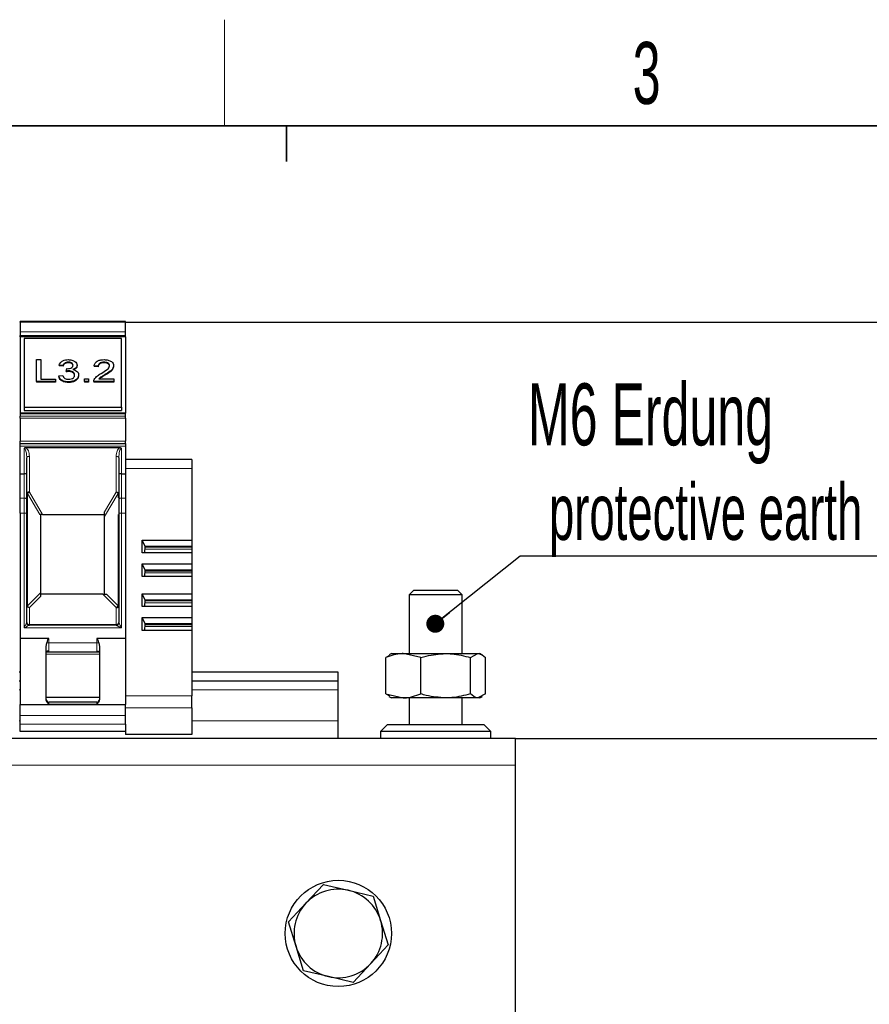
# Model space of a CAD drawing. Header units: millimetres. Extents: x 5 to 418, y 2 to 292.
# Tile 16 of 41: x 110 to 158, y 233 to 288. Entities that reach past the tile are written whole.
import ezdxf

# ---------------------------------------------------------------- set-up
doc = ezdxf.new("R2010")
doc.units = ezdxf.units.MM
doc.layers.add('SLD-0', color=7, linetype='Continuous')
doc.styles.add('SLDTEXTSTYLE0', font='TXT', dxfattribs={"width": 0.605})
doc.dimstyles.new('SLDDIMSTYLE0', dxfattribs={"dimtxt": 3.5, "dimasz": 3.302, "dimexe": 0, "dimexo": 0.0625, "dimgap": 0.875, "dimtad": 1, "dimlfac": 2, "dimrnd": 1e-09, "dimzin": 12, "dimdsep": 46, "dimtxsty": 'SLDTEXTSTYLE0', "dimsah": 1, "dimcen": 0.09, "dimadec": 0, "dimazin": 3, "dimtfac": 1, "dimtofl": 0, "dimtmove": 0, "dimatfit": 3, "dimfxl": 1, "dimfrac": 2, "dimtolj": 1, "dimtzin": 12, "dimarcsym": 0})
doc.dimstyles.new('SLDDIMSTYLE1', dxfattribs={"dimtxt": 3.5, "dimasz": 3.302, "dimexe": 0, "dimexo": 0.0625, "dimgap": 0.875, "dimtad": 1, "dimdec": 1, "dimlfac": 2, "dimrnd": 1e-09, "dimzin": 12, "dimdsep": 46, "dimtxsty": 'SLDTEXTSTYLE0', "dimsah": 1, "dimcen": 0.09, "dimadec": 0, "dimazin": 3, "dimtfac": 1, "dimtofl": 0, "dimtmove": 0, "dimatfit": 3, "dimfxl": 1, "dimfrac": 2, "dimtolj": 1, "dimtzin": 12, "dimarcsym": 0})

# ---------------------------------------------------------------- blocks, each defined once
blk = doc.blocks.new('_D_1')
at = {"layer": 'SLD-0'}
for p, q in [((137.935, 247.916), (161.731, 247.916)), ((160.731, 247.916), (160.731, 165.166)), ((152.685, 165.166), (161.731, 165.166))]:
    blk.add_line(p, q, dxfattribs=at)
for points in [[(160.731, 247.916), (160.223, 244.614), (161.239, 244.614)], [(160.731, 165.166), (161.239, 168.468), (160.223, 168.468)]]:
    blk.add_solid(points, dxfattribs=at)
at = {"layer": 'SLD-0', "insert": (156.219, 200.526), "char_height": 3.5, "attachment_point": 1, "rotation": 90, "style": 'SLDTEXTSTYLE0'}
blk.add_mtext('165,5', dxfattribs=at)
blk = doc.blocks.new('_D_2')
at = {"layer": 'SLD-0'}
for p, q in [((115.91, 271.422), (171.033, 271.422)), ((170.033, 165.166), (170.033, 271.422)), ((152.685, 165.166), (171.033, 165.166))]:
    blk.add_line(p, q, dxfattribs=at)
for points in [[(170.033, 271.422), (169.525, 268.12), (170.541, 268.12)], [(170.033, 165.166), (170.541, 168.468), (169.525, 168.468)]]:
    blk.add_solid(points, dxfattribs=at)
at = {"layer": 'SLD-0', "insert": (165.522, 212.279), "char_height": 3.5, "attachment_point": 1, "rotation": 90, "style": 'SLDTEXTSTYLE0'}
blk.add_mtext('212,5', dxfattribs=at)
blk = doc.blocks.new('SW_NOTE_0_15')
at = {"layer": 'SLD-0', "color": 0}
blk.add_line((30.234, 0), (0, 0), dxfattribs=at)
at = {"layer": 'SLD-0', "color": 0, "attachment_point": 1, "style": 'SLDTEXTSTYLE0'}
for s, insert, char_height in [('M6 Erdung', (0.436, 9.762), 3.5), ('protective earth', (1.627, 4.097), 3.175)]:
    blk.add_mtext(s, dxfattribs=dict(at, insert=insert, char_height=char_height))
blk = doc.blocks.new('_Dot')
at = {"color": 0, "linetype": 'ByBlock', "lineweight": -2}
blk.add_line((-0.5, 0), (-1, 0), dxfattribs=at)
at = {"color": 0, "linetype": 'ByBlock', "const_width": 0.5}
blk.add_lwpolyline([(-0.25, 0, 1), (0.25, 0, 1)], format="xyb", close=True, dxfattribs=at)

msp = doc.modelspace()

# ---------------------------------------------------------------- linework, layer by layer
at = {"color": 7, "linetype": 'Continuous', "lineweight": 25}
for p, q in [((115.9096, 271.4662), (109.9596, 271.4662)), ((109.9596, 271.4223), (109.9596, 271.4662)), ((109.9596, 271.4223), (109.9596, 270.882)), ((115.9096, 271.4223), (115.9096, 271.4662)), ((115.9096, 270.882), (115.9096, 271.4223)), ((109.9596, 270.882), (109.9596, 270.6699)), ((115.9096, 270.6699), (115.9096, 270.882)), ((109.9596, 270.5992), (109.9596, 270.6699)), ((115.9096, 270.5992), (109.9596, 270.5992)), ((109.9596, 270.5992), (109.9596, 266.2944)), ((115.6846, 270.5108), (110.1846, 270.5108)), ((110.1846, 270.5108), (110.1846, 266.6217)), ((115.6846, 266.6217), (115.6846, 270.5108)), ((115.9096, 270.5992), (115.9096, 270.6699)), ((115.9096, 270.5992), (115.9096, 266.2944)), ((110.8865, 269.3087), (111.1333, 269.3087)), ((110.8865, 268.0713), (110.8865, 269.3087)), ((111.1333, 269.3087), (111.1333, 268.214)), ((112.6842, 269.1659), (112.6842, 269.1306)), ((114.6957, 269.1659), (114.6957, 269.1306)), ((112.3897, 268.9755), (112.1654, 268.9914)), ((112.1654, 268.9914), (112.1654, 268.9561)), ((112.3897, 268.9402), (112.1654, 268.9561)), ((112.3897, 268.9755), (112.3897, 268.9402)), ((112.5671, 268.6583), (112.5902, 268.801)), ((112.5671, 268.6583), (112.5671, 268.6229)), ((112.7122, 268.6751), (112.7122, 268.6398)), ((113.175, 268.9941), (113.175, 268.9588)), ((114.3641, 268.9438), (114.1397, 268.9597)), ((114.1397, 268.9597), (114.1397, 268.9243)), ((114.3641, 268.9085), (114.1397, 268.9243)), ((114.3641, 268.9438), (114.3641, 268.9085)), ((115.2391, 268.9671), (115.2391, 268.9318)), ((110.8865, 268.0713), (110.8865, 268.0359)), ((111.9634, 268.0713), (110.8865, 268.0713)), ((111.9634, 268.0359), (110.8865, 268.0359)), ((111.1333, 268.214), (111.9634, 268.214)), ((111.9634, 268.214), (111.9634, 268.0713)), ((111.9634, 268.0713), (111.9634, 268.0359)), ((112.1429, 268.4044), (112.3673, 268.4203)), ((112.1429, 268.4044), (112.1429, 268.3691)), ((112.6874, 268.0554), (112.6874, 268.02)), ((113.2647, 268.4436), (113.2647, 268.4082)), ((113.6013, 268.0713), (113.6013, 268.2299)), ((113.6013, 268.2299), (113.8256, 268.2299)), ((113.8256, 268.0713), (113.6013, 268.0713)), ((113.6013, 268.0713), (113.6013, 268.0359)), ((113.8256, 268.0359), (113.6013, 268.0359)), ((113.8256, 268.2299), (113.8256, 268.0713)), ((113.8256, 268.0713), (113.8256, 268.0359)), ((114.1173, 268.0806), (114.1173, 268.0713)), ((115.2615, 268.0713), (114.1173, 268.0713)), ((114.1173, 268.0713), (114.1173, 268.0359)), ((115.2615, 268.0359), (114.1173, 268.0359)), ((114.4055, 268.2299), (115.2615, 268.2299)), ((114.7536, 268.4594), (114.7536, 268.4241)), ((115.2615, 268.2299), (115.2615, 268.0713)), ((115.2615, 268.0713), (115.2615, 268.0359)), ((115.9096, 266.2944), (109.9596, 266.2944)), ((109.9596, 266.2944), (109.9596, 266.2505)), ((109.9596, 266.2505), (109.9596, 266.1102)), ((110.1846, 266.6217), (110.1846, 266.4449)), ((110.1846, 266.6217), (115.6846, 266.6217)), ((110.1846, 266.4449), (115.6846, 266.4449)), ((111.4222, 266.4273), (111.4222, 266.4449)), ((114.447, 266.4273), (111.4222, 266.4273)), ((111.5971, 266.4449), (111.5971, 266.4273)), ((114.2721, 266.4273), (114.2721, 266.4449)), ((114.447, 266.4449), (114.447, 266.4273)), ((115.6846, 266.6217), (115.6846, 266.4449)), ((115.9096, 266.2505), (115.9096, 266.2944)), ((115.9096, 266.1102), (115.9096, 266.2505)), ((109.9596, 266.0041), (109.9596, 266.1102)), ((109.9596, 266.0041), (109.9596, 264.7162)), ((115.9096, 266.0041), (115.9096, 266.1102)), ((115.9096, 266.0041), (115.9096, 264.7162)), ((109.9596, 264.5662), (109.9596, 264.7162)), ((115.9096, 264.5662), (115.9096, 264.7162)), ((109.9596, 264.5662), (115.9096, 264.5662)), ((109.9596, 264.4162), (109.9596, 264.5662)), ((109.9596, 262.8662), (109.9596, 264.4162)), ((115.5766, 264.3334), (110.2925, 264.3334)), ((115.9096, 264.5662), (115.9096, 264.4162)), ((115.9096, 264.4162), (115.9096, 262.8662)), ((110.3328, 263.8497), (110.3449, 263.7977)), ((110.3346, 262.8398), (110.3346, 263.7736)), ((115.5248, 263.8003), (115.5375, 263.8409)), ((115.5346, 263.7736), (115.5346, 262.8398)), ((119.6596, 263.6662), (115.9096, 263.6662)), ((119.6596, 263.6662), (119.6596, 263.1662)), ((119.6596, 263.1662), (119.6596, 259.1184)), ((109.9596, 262.8662), (110.1846, 262.8662)), ((109.9596, 261.4946), (109.9596, 262.8662)), ((110.3346, 261.4433), (110.3346, 262.8398)), ((115.5346, 262.8398), (115.5346, 261.4433)), ((115.6846, 262.8662), (115.9096, 262.8662)), ((115.9096, 262.8662), (115.9096, 261.4946)), ((109.9596, 260.6396), (109.9596, 261.4946)), ((110.3346, 260.6396), (110.3346, 261.4433)), ((115.5346, 261.4433), (115.5346, 260.6396)), ((115.9096, 261.4946), (115.9096, 260.6396)), ((114.7346, 260.4499), (114.7346, 260.7087)), ((109.9596, 260.6396), (109.9596, 253.5662)), ((110.3346, 254.4662), (110.3346, 260.6396)), ((111.2168, 260.5662), (111.0675, 260.5662)), ((111.1346, 256.1723), (111.1346, 260.5662)), ((111.2168, 260.5662), (114.7346, 260.5662)), ((114.7346, 256.0662), (114.7346, 260.4499)), ((115.5346, 260.6396), (115.5346, 254.4662)), ((115.9096, 260.6396), (115.9096, 253.5662)), ((116.8564, 259.1184), (119.6596, 259.1184)), ((116.8564, 258.4008), (116.8564, 259.1184)), ((117.0312, 258.767), (116.8564, 259.1184)), ((119.6596, 259.1184), (119.6596, 258.767)), ((117.0103, 258.4008), (117.0312, 258.767)), ((119.6596, 258.717), (117.0284, 258.717)), ((119.6596, 258.767), (117.0312, 258.767)), ((119.6596, 258.767), (119.6596, 258.717)), ((119.6596, 258.717), (119.6596, 258.6094)), ((119.6596, 258.6094), (119.6596, 258.4008)), ((119.6596, 258.4008), (116.8564, 258.4008)), ((119.6596, 258.4008), (119.6596, 257.7761)), ((116.8564, 257.7761), (119.6596, 257.7761)), ((116.8564, 257.0584), (116.8564, 257.7761)), ((117.0312, 257.4246), (116.8564, 257.7761)), ((117.0103, 257.0584), (117.0312, 257.4246)), ((119.6596, 257.3746), (117.0284, 257.3746)), ((119.6596, 257.4246), (117.0312, 257.4246)), ((119.6596, 257.7761), (119.6596, 257.4246)), ((119.6596, 257.4246), (119.6596, 257.3746)), ((119.6596, 257.3746), (119.6596, 257.267)), ((119.6596, 257.0584), (116.8564, 257.0584)), ((119.6596, 257.267), (119.6596, 257.0584)), ((119.6596, 257.0584), (119.6596, 256.0873)), ((132.1846, 256.2812), (131.9346, 256.0312)), ((134.6846, 256.2812), (132.1846, 256.2812)), ((134.9346, 256.0312), (134.6846, 256.2812)), ((111.1346, 255.9602), (111.1346, 256.1723)), ((114.6285, 256.0662), (111.1346, 256.0662)), ((114.6285, 256.0662), (114.8407, 256.0662)), ((116.8564, 256.0873), (119.6596, 256.0873)), ((116.8564, 255.3697), (116.8564, 256.0873)), ((117.0312, 255.7359), (116.8564, 256.0873)), ((117.0103, 255.3697), (117.0312, 255.7359)), ((119.6596, 255.6859), (117.0284, 255.6859)), ((119.6596, 255.7359), (117.0312, 255.7359)), ((119.6596, 256.0873), (119.6596, 255.7359)), ((119.6596, 255.7359), (119.6596, 255.6859)), ((119.6596, 255.6859), (119.6596, 255.5783)), ((131.9346, 256.0312), (131.9346, 252.7162)), ((134.9346, 256.0312), (131.9346, 256.0312)), ((134.9346, 252.7162), (134.9346, 256.0312)), ((110.3362, 255.4324), (110.337, 255.3973)), ((110.4849, 255.3102), (110.4845, 255.3103)), ((119.6596, 255.3697), (116.8564, 255.3697)), ((119.6596, 255.5783), (119.6596, 255.3697)), ((119.6596, 255.3697), (119.6596, 254.745)), ((116.8564, 254.745), (119.6596, 254.745)), ((116.8564, 254.0273), (116.8564, 254.745)), ((117.0312, 254.3935), (116.8564, 254.745)), ((119.6596, 254.745), (119.6596, 254.3935)), ((115.3846, 254.3162), (110.4846, 254.3162)), ((119.6596, 254.0273), (116.8564, 254.0273)), ((117.0103, 254.0273), (117.0312, 254.3935)), ((119.6596, 254.3435), (117.0284, 254.3435)), ((119.6596, 254.3935), (117.0312, 254.3935)), ((119.6596, 254.3935), (119.6596, 254.3435)), ((119.6596, 254.3435), (119.6596, 254.2359)), ((119.6596, 254.2359), (119.6596, 254.0273)), ((119.6596, 254.0273), (119.6596, 250.3375)), ((109.9596, 253.5662), (109.9596, 249.8342)), ((111.5846, 253.5662), (109.9596, 253.5662)), ((115.9096, 253.5662), (114.2846, 253.5662)), ((115.9096, 253.5662), (115.9096, 249.8342)), ((111.4346, 253.1198), (111.4597, 253.3162)), ((111.4346, 250.106), (111.4346, 253.1198)), ((114.4095, 253.3162), (114.4346, 253.1198)), ((114.4346, 253.1198), (114.4346, 250.106)), ((111.4479, 252.8162), (114.4194, 252.8162)), ((130.8195, 252.6049), (130.6211, 252.4929)), ((130.6211, 250.4395), (130.6211, 252.4929)), ((130.9346, 252.7162), (130.8, 252.6386)), ((130.9346, 252.7162), (131.6044, 252.7162)), ((132.5876, 252.4929), (131.6044, 252.7162)), ((131.6044, 252.7162), (133.9943, 252.7162)), ((132.5876, 250.4395), (132.5876, 252.4929)), ((133.9943, 252.7162), (135.8246, 252.7162)), ((135.4011, 252.4929), (135.8246, 252.7162)), ((135.4011, 250.4395), (135.4011, 252.4929)), ((135.8246, 252.7162), (135.9346, 252.7162)), ((136.0692, 252.6386), (135.9346, 252.7162)), ((136.2481, 250.4395), (136.2481, 252.4929)), ((109.9596, 251.6662), (109.9096, 251.6662)), ((127.9346, 251.6662), (119.6596, 251.6662)), ((127.9346, 251.1662), (127.9346, 251.6662)), ((109.9596, 251.1662), (109.9096, 251.1662)), ((127.9346, 251.1662), (119.6596, 251.1662)), ((127.9346, 250.6662), (127.9346, 251.1662)), ((114.4346, 250.2412), (111.4346, 250.2412)), ((119.6596, 249.6545), (119.6596, 250.3375)), ((127.9346, 248.9162), (127.9346, 250.6662)), ((130.6211, 250.4395), (131.6044, 250.2162)), ((130.6211, 250.4395), (130.8193, 250.335)), ((130.7967, 250.2959), (130.9346, 250.2162)), ((131.6044, 250.2162), (130.9346, 250.2162)), ((133.9943, 250.2162), (131.6044, 250.2162)), ((131.9346, 250.2162), (131.9346, 248.7162)), ((135.8246, 250.2162), (133.9943, 250.2162)), ((134.9346, 248.7162), (134.9346, 250.2162)), ((136.2481, 250.4395), (135.8246, 250.2162)), ((135.9346, 250.2162), (135.8246, 250.2162)), ((135.9346, 250.2162), (136.0725, 250.2959)), ((109.9596, 249.8342), (115.9096, 249.8342)), ((109.9596, 249.2207), (109.9596, 249.8342)), ((114.2846, 249.9662), (111.5846, 249.9662)), ((115.9096, 249.2207), (115.9096, 249.8342)), ((119.6596, 249.6545), (119.6596, 248.1545)), ((109.9596, 248.7283), (109.9596, 249.2207)), ((115.9096, 248.7283), (115.9096, 249.2207)), ((109.9596, 248.3162), (109.9596, 248.7283)), ((115.9096, 248.7283), (115.9096, 248.3162)), ((127.9346, 247.9162), (127.9346, 248.9162)), ((130.7096, 248.7162), (130.3096, 248.3162)), ((130.7096, 248.7162), (136.1596, 248.7162)), ((136.5596, 248.3162), (136.1596, 248.7162)), ((137.9346, 247.9162), (57.9346, 247.9162)), ((115.9096, 248.3162), (109.9596, 248.3162)), ((115.9096, 248.3162), (115.9096, 248.1545)), ((119.6596, 248.1545), (115.9096, 248.1545)), ((130.3096, 248.3162), (130.3096, 247.9162)), ((136.5596, 248.3162), (130.3096, 248.3162)), ((136.5596, 247.9162), (136.5596, 248.3162)), ((137.9346, 246.4162), (137.9346, 247.9162)), ((137.9346, 231.9162), (137.9346, 246.4162)), ((126.1048, 238.6197), (127.0883, 239.6762)), ((127.0883, 239.6762), (128.495, 239.3526)), ((128.495, 239.3526), (129.9016, 239.0291)), ((129.9016, 239.0291), (130.3248, 237.6491)), ((125.1213, 237.5633), (126.1048, 238.6197)), ((125.5444, 236.1834), (125.1213, 237.5633)), ((130.3248, 237.6491), (130.7479, 236.2692)), ((130.7479, 236.2692), (129.7644, 235.2127)), ((125.9676, 234.8034), (125.5444, 236.1834)), ((129.7644, 235.2127), (128.7809, 234.1563)), ((127.3742, 234.4799), (125.9676, 234.8034)), ((128.7809, 234.1563), (127.3742, 234.4799))]:
    msp.add_line(p, q, dxfattribs=at)
at = {"color": 7, "linetype": 'Continuous', "lineweight": 18}
for p, q in [((109.9596, 271.4223), (115.9096, 271.4223)), ((115.9096, 270.882), (109.9596, 270.882)), ((115.9096, 270.6699), (109.9596, 270.6699)), ((115.9096, 266.2505), (109.9596, 266.2505)), ((115.9096, 266.1102), (109.9596, 266.1102)), ((115.9096, 266.0041), (109.9596, 266.0041)), ((109.9596, 264.7162), (115.9096, 264.7162)), ((109.9596, 264.4162), (115.9096, 264.4162)), ((110.1846, 264.2933), (110.1846, 262.8662)), ((115.6846, 262.8662), (115.6846, 264.2933)), ((110.4846, 263.8486), (110.4846, 261.8345)), ((115.3846, 261.8345), (115.3846, 263.8486)), ((119.6596, 263.1662), (115.9096, 263.1662)), ((110.1846, 262.8662), (110.1846, 261.4946)), ((115.6846, 261.4946), (115.6846, 262.8662)), ((110.4846, 261.8345), (111.2168, 260.5662)), ((114.7346, 260.7087), (115.3846, 261.8345)), ((110.1846, 261.4946), (109.9596, 261.4946)), ((110.1846, 260.6396), (110.1846, 261.4946)), ((110.3785, 261.7595), (110.3785, 255.4162)), ((111.0675, 260.5662), (110.3785, 261.7595)), ((115.4907, 261.7595), (114.7346, 260.4499)), ((115.4907, 261.5106), (115.4907, 261.7595)), ((115.6846, 261.4946), (115.6846, 260.6396)), ((115.9096, 261.4946), (115.6846, 261.4946)), ((109.9596, 260.6396), (110.1846, 260.6396)), ((110.1846, 254.1662), (110.1846, 260.6396)), ((110.1846, 260.6396), (110.3346, 260.6396)), ((115.4907, 255.4162), (115.4907, 260.5723)), ((115.6846, 260.6396), (115.5346, 260.6396)), ((115.6846, 260.6396), (115.6846, 254.1662)), ((115.9096, 260.6396), (115.6846, 260.6396)), ((119.6596, 258.6094), (117.0222, 258.6094)), ((119.6596, 257.267), (117.0222, 257.267)), ((110.3785, 255.4162), (111.1346, 256.1723)), ((111.1346, 255.9602), (110.4846, 255.3102)), ((115.3846, 255.3102), (114.6285, 256.0662)), ((115.4907, 255.4162), (114.8407, 256.0662)), ((110.4846, 255.3102), (110.4846, 254.3602)), ((115.3846, 254.3602), (115.3846, 255.3102)), ((119.6596, 255.5783), (117.0222, 255.5783)), ((115.6846, 254.1662), (110.1846, 254.1662)), ((110.4846, 254.3162), (110.4846, 254.3602)), ((110.4846, 254.3602), (115.3846, 254.3602)), ((115.3846, 254.3602), (115.3846, 254.3162)), ((119.6596, 254.2359), (117.0222, 254.2359)), ((111.5846, 253.5662), (111.5846, 253.3162)), ((114.2846, 253.3162), (114.2846, 253.5662)), ((111.5846, 253.3162), (111.4597, 253.3162)), ((111.5846, 253.3162), (111.5846, 252.8441)), ((111.5846, 253.3162), (114.2846, 253.3162)), ((114.2846, 252.8441), (114.2846, 253.3162)), ((114.2846, 253.3162), (114.4095, 253.3162)), ((111.4346, 252.6806), (112.9346, 252.6806)), ((111.5846, 252.8441), (111.4837, 252.8441)), ((112.9346, 252.6806), (114.4346, 252.6806)), ((114.3856, 252.8441), (114.2846, 252.8441)), ((109.9596, 250.6662), (109.9096, 250.6662)), ((115.9096, 250.3375), (119.6596, 250.3375)), ((127.9346, 250.6662), (119.6596, 250.6662)), ((111.5846, 249.9662), (111.5846, 249.8551)), ((114.2846, 249.8551), (111.5846, 249.8551)), ((114.2846, 249.8551), (114.2846, 249.9662)), ((119.6596, 249.6545), (115.9096, 249.6545)), ((115.9096, 249.2207), (109.9596, 249.2207)), ((109.9596, 248.9162), (109.9096, 248.9162)), ((109.9596, 248.7283), (115.9096, 248.7283)), ((127.9346, 248.9162), (119.6596, 248.9162)), ((137.9346, 246.4162), (57.9346, 246.4162))]:
    msp.add_line(p, q, dxfattribs=at)
at = {"color": 7, "linetype": 'Continuous', "lineweight": 18, "flags": 128}
for points in [[(110.4846, 263.8486), (110.4553, 263.8472), (110.4272, 263.8429), (110.4013, 263.836), (110.3785, 263.8267), (110.3599, 263.8153), (110.346, 263.8023), (110.3375, 263.7883), (110.3346, 263.7736)], [(115.5346, 261.7595), (115.5317, 261.7741), (115.5232, 261.7882), (115.5093, 261.8012), (115.4907, 261.8125), (115.4679, 261.8219), (115.442, 261.8288), (115.4139, 261.8331), (115.3846, 261.8345)], [(110.1846, 261.4946), (110.2139, 261.4936), (110.242, 261.4907), (110.2679, 261.486), (110.2907, 261.4796), (110.3093, 261.4718), (110.3232, 261.4629), (110.3317, 261.4533), (110.3346, 261.4433)], [(115.6846, 261.4946), (115.6553, 261.4936), (115.6272, 261.4907), (115.6013, 261.486), (115.5785, 261.4796), (115.5599, 261.4718), (115.546, 261.4629), (115.5375, 261.4533), (115.5346, 261.4433)]]:
    msp.add_lwpolyline(points, dxfattribs=at)
at = {"color": 7, "linetype": 'Continuous', "lineweight": 25}
msp.add_circle((127.9346, 236.9162), 3, dxfattribs=at)
for centre, radius, start, end in [((110.2194, 262.6253), 0.2435, 61.77296, 98.22704), ((110.603, 261.5546), 0.3039, 112.92238, 137.6064), ((115.2717, 255.5291), 0.2463, 297.27378, 332.72622), ((110.4846, 254.4662), 0.15, 180, 270), ((115.3846, 254.4662), 0.15, 270, 0), ((111.5846, 250.1162), 0.15, 180, 270), ((114.2846, 250.1162), 0.15, 270, 0), ((127.9346, 236.9162), 2.5, 77.04686, 137.04686), ((127.9346, 236.9162), 2.5, 17.04686, 77.04686), ((127.9346, 236.9162), 2.5, 137.04686, 197.04686), ((127.9346, 236.9162), 2.5, 317.04686, 17.04686), ((127.9346, 236.9162), 2.5, 197.04686, 257.04686), ((127.9346, 236.9162), 2.5, 257.04686, 317.04686)]:
    msp.add_arc(centre, radius, start, end, dxfattribs=at)
at = {"color": 7, "linetype": 'Continuous', "lineweight": 18}
for centre, radius, start, end in [((115.2662, 261.5546), 0.3039, 42.3936, 67.07762), ((110.5975, 255.5291), 0.2463, 207.27378, 242.72622), ((110.4658, 254.4928), 0.1339, 191.42175, 278.04947), ((115.4033, 254.4928), 0.1339, 261.95053, 348.57825)]:
    msp.add_arc(centre, radius, start, end, dxfattribs=at)
at = {"color": 7, "linetype": 'Continuous', "lineweight": 25}
for centre, major_axis, ratio, start_param, end_param in [((115.6846, 262.8398), (0.15, 0), 0.176327, 1.5707963, 3.1415927), ((111.5846, 253.0064), (0, 0.5598), 0.2679492, 0, 0.9843339), ((114.2846, 253.0064), (0, 0.5598), 0.2679492, 5.2988514, 6.2831853)]:
    msp.add_ellipse(centre, major_axis=major_axis, ratio=ratio, start_param=start_param, end_param=end_param, dxfattribs=at)
for points, knots in [([(112.1654, 268.9914), (112.1826, 269.0395), (112.2171, 269.1356), (112.349, 269.2428), (112.5124, 269.3007), (112.6222, 269.306), (112.6772, 269.3087)], [0, 0, 0, 0, 0.2802532, 0.5595228, 0.7795924, 1, 1, 1, 1]), ([(112.6842, 269.1659), (112.6429, 269.1633), (112.5605, 269.158), (112.4636, 269.1082), (112.4102, 269.0426), (112.3966, 268.9979), (112.3897, 268.9755)], [0, 0, 0, 0, 0.2800014, 0.5591308, 0.7793201, 1, 1, 1, 1]), ([(112.6842, 269.1306), (112.6429, 269.1279), (112.5605, 269.1227), (112.4636, 269.0728), (112.4102, 269.0072), (112.3966, 268.9625), (112.3897, 268.9402)], [0, 0, 0, 0, 0.2800014, 0.5591308, 0.7793201, 1, 1, 1, 1]), ([(112.6772, 269.3087), (112.7466, 269.3038), (112.8854, 269.2939), (113.0539, 269.2177), (113.1558, 269.1098), (113.1686, 269.0327), (113.175, 268.9941)], [0, 0, 0, 0, 0.2801842, 0.5598553, 0.7799999, 1, 1, 1, 1]), ([(112.9506, 268.9889), (112.9463, 269.0161), (112.9376, 269.0705), (112.8636, 269.1297), (112.7746, 269.1615), (112.7143, 269.1644), (112.6842, 269.1659)], [0, 0, 0, 0, 0.27945999, 0.55895226, 0.77925528, 1, 1, 1, 1]), ([(112.9506, 268.9536), (112.9463, 268.9808), (112.9376, 269.0351), (112.8636, 269.0943), (112.7746, 269.1261), (112.7143, 269.1291), (112.6842, 269.1306)], [0, 0, 0, 0, 0.27946, 0.5589523, 0.7792553, 1, 1, 1, 1]), ([(114.1397, 268.9597), (114.1527, 269.0146), (114.1785, 269.1241), (114.3288, 269.2455), (114.5167, 269.3016), (114.6392, 269.3063), (114.7006, 269.3087)], [0, 0, 0, 0, 0.2802352, 0.558893, 0.7791323, 1, 1, 1, 1]), ([(114.6957, 269.1659), (114.6473, 269.1634), (114.5507, 269.1583), (114.4345, 269.1027), (114.3724, 269.0243), (114.3669, 268.9707), (114.3641, 268.9438)], [0, 0, 0, 0, 0.2804101, 0.559489, 0.7793747, 1, 1, 1, 1]), ([(114.6957, 269.1306), (114.6473, 269.128), (114.5507, 269.1229), (114.4345, 269.0673), (114.3724, 268.9889), (114.3669, 268.9353), (114.3641, 268.9085)], [0, 0, 0, 0, 0.2804101, 0.559489, 0.7793747, 1, 1, 1, 1]), ([(115.0147, 268.9656), (115.0088, 268.9973), (114.997, 269.0606), (114.9061, 269.1268), (114.8011, 269.1615), (114.7309, 269.1644), (114.6957, 269.1659)], [0, 0, 0, 0, 0.27907993, 0.55861185, 0.77904313, 1, 1, 1, 1]), ([(115.0147, 268.9303), (115.0088, 268.9619), (114.997, 269.0252), (114.9061, 269.0914), (114.8011, 269.1261), (114.7309, 269.1291), (114.6957, 269.1306)], [0, 0, 0, 0, 0.27907993, 0.55861185, 0.77904313, 1, 1, 1, 1]), ([(114.7006, 269.3087), (114.777, 269.305), (114.9293, 269.2975), (115.1116, 269.2118), (115.2229, 269.0941), (115.2337, 269.0094), (115.2391, 268.9671)], [0, 0, 0, 0, 0.2804823, 0.5596436, 0.7797486, 1, 1, 1, 1]), ([(112.7122, 268.6751), (112.6847, 268.6737), (112.6356, 268.6711), (112.5881, 268.6622), (112.5671, 268.6583)], [0, 0, 0, 0, 0.55977209, 1, 1, 1, 1]), ([(112.7122, 268.6398), (112.6847, 268.6383), (112.6356, 268.6357), (112.5881, 268.6268), (112.5671, 268.6229)], [0, 0, 0, 0, 0.5597721, 1, 1, 1, 1]), ([(112.5902, 268.801), (112.5963, 268.8006), (112.607, 268.7997), (112.6178, 268.7994), (112.6225, 268.7993)], [0, 0, 0, 0, 0.5600031, 1, 1, 1, 1]), ([(112.6225, 268.7993), (112.6669, 268.8021), (112.7555, 268.8077), (112.8699, 268.8472), (112.9425, 268.9142), (112.9479, 268.964), (112.9506, 268.9889)], [0, 0, 0, 0, 0.28068033, 0.56095141, 0.78005681, 1, 1, 1, 1]), ([(113.0404, 268.4448), (113.0354, 268.4792), (113.0254, 268.5479), (112.9372, 268.6253), (112.8266, 268.669), (112.7504, 268.6731), (112.7122, 268.6751)], [0, 0, 0, 0, 0.2797467, 0.5591709, 0.7794436, 1, 1, 1, 1]), ([(113.0404, 268.4095), (113.0354, 268.4438), (113.0254, 268.5126), (112.9372, 268.59), (112.8266, 268.6337), (112.7504, 268.6377), (112.7122, 268.6398)], [0, 0, 0, 0, 0.2797467, 0.5591709, 0.7794436, 1, 1, 1, 1]), ([(113.175, 268.9941), (113.171, 268.9647), (113.1631, 268.9058), (113.0871, 268.811), (112.9934, 268.7723), (112.9363, 268.7487)], [0, 0, 0, 0, 0.2804963, 0.5610033, 1, 1, 1, 1]), ([(112.9363, 268.7487), (112.989, 268.7365), (113.0945, 268.712), (113.2024, 268.6293), (113.2576, 268.5356), (113.2623, 268.4743), (113.2647, 268.4436)], [0, 0, 0, 0, 0.2798072, 0.5591854, 0.7794082, 1, 1, 1, 1]), ([(113.175, 268.9588), (113.1709, 268.9294), (113.1628, 268.8707), (113.0975, 268.7861), (113.0203, 268.7532), (112.9793, 268.7358)], [0, 0, 0, 0, 0.3188664, 0.6377451, 1, 1, 1, 1]), ([(114.1408, 268.1813), (114.1969, 268.2582), (114.2974, 268.3959), (114.4687, 268.4917), (114.5443, 268.5341)], [0, 0, 0, 0, 0.5583593, 1, 1, 1, 1]), ([(114.5443, 268.5341), (114.6561, 268.6017), (114.8118, 268.6959), (114.9838, 268.8431), (115.0045, 268.9249), (115.0147, 268.9656)], [0, 0, 0, 0, 0.5613127, 0.7813859, 1, 1, 1, 1]), ([(115.2391, 268.9671), (115.2272, 268.908), (115.2035, 268.7895), (115.0154, 268.6183), (114.8529, 268.5197), (114.7536, 268.4594)], [0, 0, 0, 0, 0.2787415, 0.5588337, 1, 1, 1, 1]), ([(115.2391, 268.9318), (115.2272, 268.8727), (115.2035, 268.7542), (115.0154, 268.5829), (114.8529, 268.4844), (114.7536, 268.4241)], [0, 0, 0, 0, 0.2787415, 0.5588337, 1, 1, 1, 1]), ([(112.6874, 268.0554), (112.6111, 268.0603), (112.4587, 268.0701), (112.2817, 268.1618), (112.1729, 268.279), (112.1529, 268.3626), (112.1429, 268.4044)], [0, 0, 0, 0, 0.2799105, 0.5592491, 0.7794763, 1, 1, 1, 1]), ([(112.6874, 268.02), (112.6111, 268.0249), (112.4587, 268.0347), (112.2817, 268.1265), (112.1729, 268.2437), (112.1529, 268.3272), (112.1429, 268.3691)], [0, 0, 0, 0, 0.2799105, 0.5592491, 0.7794763, 1, 1, 1, 1]), ([(112.3673, 268.4203), (112.3788, 268.3882), (112.4018, 268.3243), (112.4752, 268.2444), (112.5851, 268.2034), (112.6586, 268.1999), (112.6954, 268.1982)], [0, 0, 0, 0, 0.2808811, 0.5600727, 0.7796532, 1, 1, 1, 1]), ([(113.2647, 268.4436), (113.2545, 268.3846), (113.2341, 268.2667), (113.0748, 268.1383), (112.8839, 268.0654), (112.7529, 268.0587), (112.6874, 268.0554)], [0, 0, 0, 0, 0.27940068, 0.55906421, 0.77937834, 1, 1, 1, 1]), ([(113.2647, 268.4082), (113.2545, 268.3493), (113.2341, 268.2313), (113.0748, 268.1029), (112.8839, 268.0301), (112.7529, 268.0234), (112.6874, 268.02)], [0, 0, 0, 0, 0.2794007, 0.5590642, 0.7793783, 1, 1, 1, 1]), ([(112.6954, 268.1982), (112.7472, 268.2016), (112.8507, 268.2084), (112.9661, 268.2757), (113.0312, 268.3589), (113.0373, 268.4162), (113.0404, 268.4448)], [0, 0, 0, 0, 0.2798831, 0.5589932, 0.779319, 1, 1, 1, 1]), ([(114.1173, 268.0713), (114.1179, 268.0922), (114.119, 268.1297), (114.1341, 268.1655), (114.1408, 268.1813)], [0, 0, 0, 0, 0.5599563, 1, 1, 1, 1]), ([(114.7536, 268.4594), (114.7118, 268.4351), (114.6431, 268.395), (114.5482, 268.3385), (114.4692, 268.2891), (114.4267, 268.2496), (114.4055, 268.2299)], [0, 0, 0, 0, 0.3400378, 0.56006281, 0.78008951, 1, 1, 1, 1]), ([(114.7536, 268.4241), (114.7118, 268.3998), (114.6429, 268.3597), (114.5485, 268.3029), (114.4845, 268.2645), (114.4545, 268.2374), (114.4462, 268.2299)], [0, 0, 0, 0, 0.393145, 0.6475337, 0.9019242, 1, 1, 1, 1]), ([(110.2925, 264.3334), (110.2718, 264.3318), (110.2416, 264.3294), (110.2057, 264.3119), (110.1916, 264.2994), (110.1846, 264.2933)], [0, 0, 0, 0, 0.5232869, 0.7625223, 1, 1, 1, 1]), ([(115.6846, 264.2933), (115.6776, 264.2994), (115.6634, 264.3119), (115.6276, 264.3294), (115.5974, 264.3318), (115.5766, 264.3334)], [0, 0, 0, 0, 0.2375946, 0.4768936, 1, 1, 1, 1]), ([(110.4846, 261.8345), (110.4661, 261.832), (110.4371, 261.828), (110.4009, 261.8181), (110.3822, 261.8107), (110.3613, 261.8004), (110.3403, 261.7856), (110.3365, 261.7683), (110.3346, 261.7595)], [0, 0, 0, 0, 0.2354726, 0.3701331, 0.5159719, 0.5431764, 0.7665821, 1, 1, 1, 1]), ([(110.4771, 261.8311), (110.4791, 261.8323), (110.4821, 261.8342), (110.4857, 261.8346), (110.487, 261.8348)], [0, 0, 0, 0, 0.64613723, 1, 1, 1, 1]), ([(115.422, 261.8321), (115.4218, 261.8299), (115.4213, 261.8253), (115.4191, 261.8211), (115.418, 261.8188)], [0, 0, 0, 0, 0.4742108, 1, 1, 1, 1]), ([(110.3785, 255.4162), (110.3662, 255.4168), (110.3448, 255.4176), (110.336, 255.4166), (110.3347, 255.4163), (110.3346, 255.4163), (110.3346, 255.4163), (110.3346, 255.4162), (110.3346, 255.4162), (110.3346, 255.4162)], [0, 0, 0, 0, 0.4979723, 0.8687325, 0.9644528, 0.9897505, 0.9967563, 0.9988484, 1, 1, 1, 1]), ([(110.4472, 255.3135), (110.4477, 255.316), (110.4486, 255.3213), (110.4528, 255.3257), (110.455, 255.3281)], [0, 0, 0, 0, 0.467166, 1, 1, 1, 1]), ([(115.3945, 255.3155), (115.393, 255.3144), (115.3905, 255.3124), (115.3862, 255.3105), (115.3825, 255.3096), (115.3801, 255.3095), (115.3791, 255.3095)], [0, 0, 0, 0, 0.3375437, 0.6103984, 0.829439, 1, 1, 1, 1]), ([(115.3846, 255.3102), (115.3904, 255.3107), (115.4071, 255.312), (115.44, 255.3169), (115.4686, 255.3276), (115.4853, 255.3376), (115.4893, 255.3403), (115.4903, 255.341), (115.4906, 255.3412), (115.4906, 255.3412), (115.4907, 255.3412), (115.5045, 255.3509), (115.5279, 255.3747), (115.5324, 255.4024), (115.5346, 255.4162)], [0, 0, 0, 0, 0.0745748, 0.2134229, 0.4283224, 0.4825724, 0.4962813, 0.49978, 0.5006903, 0.5009357, 0.501006, 0.5010413, 0.7505207, 1, 1, 1, 1]), ([(111.5846, 252.8441), (111.5727, 252.8469), (111.5572, 252.8507), (111.5398, 252.8521), (111.5184, 252.853), (111.4928, 252.8499), (111.4647, 252.8361), (111.4476, 252.8182), (111.4367, 252.7955), (111.4353, 252.7768), (111.4346, 252.7678)], [0, 0, 0, 0, 0.1735175, 0.2265364, 0.2570245, 0.4906957, 0.6353501, 0.7659825, 0.8860558, 1, 1, 1, 1]), ([(114.2846, 252.8441), (114.3033, 252.848), (114.337, 252.8552), (114.3761, 252.8496), (114.4015, 252.8375), (114.4182, 252.821), (114.4316, 252.798), (114.4336, 252.7774), (114.4346, 252.7678)], [0, 0, 0, 0, 0.2733104, 0.4912151, 0.6137942, 0.7390907, 0.8788606, 1, 1, 1, 1]), ([(131.6044, 252.7162), (131.5811, 252.716), (131.249, 252.7128), (130.9237, 252.5989), (130.6211, 252.4929)], [0, 0, 0, 0, 0.0702006, 1, 1, 1, 1]), ([(132.5876, 252.4929), (132.6916, 252.5228), (133.1498, 252.6542), (133.6261, 252.6892), (133.9943, 252.7162)], [0, 0, 0, 0, 0.2269026, 1, 1, 1, 1]), ([(133.9943, 252.7162), (134.1107, 252.7135), (134.5867, 252.7023), (135.0506, 252.583), (135.4011, 252.4929)], [0, 0, 0, 0, 0.2443658, 1, 1, 1, 1]), ([(135.8246, 252.7162), (135.8346, 252.716), (135.9776, 252.7128), (136.1178, 252.5989), (136.2481, 252.4929)], [0, 0, 0, 0, 0.0702006, 1, 1, 1, 1]), ([(131.6044, 250.2162), (131.6277, 250.2165), (131.9597, 250.2196), (132.2851, 250.3336), (132.5876, 250.4395)], [0, 0, 0, 0, 0.0702006, 1, 1, 1, 1]), ([(133.9943, 250.2162), (133.6261, 250.2433), (133.1498, 250.2783), (132.6916, 250.4097), (132.5876, 250.4395)], [0, 0, 0, 0, 0.7730974, 1, 1, 1, 1]), ([(135.4011, 250.4395), (135.0506, 250.3494), (134.5867, 250.2302), (134.1107, 250.219), (133.9943, 250.2162)], [0, 0, 0, 0, 0.7556342, 1, 1, 1, 1]), ([(135.8246, 250.2162), (135.8145, 250.2165), (135.6715, 250.2196), (135.5314, 250.3336), (135.4011, 250.4395)], [0, 0, 0, 0, 0.0702006, 1, 1, 1, 1]), ([(111.5846, 249.8551), (111.5723, 249.8669), (111.5566, 249.8822), (111.5219, 249.9157), (111.4849, 249.9613), (111.4433, 250.0296), (111.4374, 250.0815), (111.4346, 250.106)], [0, 0, 0, 0, 0.1693168, 0.2177005, 0.4779248, 0.7539112, 1, 1, 1, 1]), ([(114.4346, 250.106), (114.4305, 250.0799), (114.4224, 250.0286), (114.3733, 249.9398), (114.3196, 249.8885), (114.2846, 249.8551)], [0, 0, 0, 0, 0.265609, 0.5216251, 1, 1, 1, 1])]:
    msp.add_open_spline(points, degree=3, knots=knots, dxfattribs=at)
at = {"color": 7, "linetype": 'Continuous', "lineweight": 18}
for points, knots in [([(110.3346, 263.7736), (110.3334, 263.8228), (110.3304, 263.949), (110.3042, 264.1128), (110.2589, 264.2368), (110.2194, 264.2807), (110.1991, 264.2917), (110.1892, 264.2928), (110.1846, 264.2933)], [0, 0, 0, 0, 0.261807, 0.6722644, 0.8828402, 0.9498396, 0.9762616, 1, 1, 1, 1]), ([(110.2925, 264.3334), (110.3184, 264.3112), (110.3774, 264.2605), (110.4615, 264.097), (110.4749, 263.9527), (110.4846, 263.8486)], [0, 0, 0, 0, 0.1790859, 0.4083878, 1, 1, 1, 1]), ([(115.3846, 263.8486), (115.3935, 263.9513), (115.4059, 264.0944), (115.4899, 264.2579), (115.5497, 264.31), (115.5766, 264.3334)], [0, 0, 0, 0, 0.5830221, 0.8126113, 1, 1, 1, 1]), ([(115.6846, 264.2933), (115.6796, 264.2927), (115.669, 264.2916), (115.6471, 264.2792), (115.6094, 264.2342), (115.547, 264.0645), (115.54, 263.9001), (115.5346, 263.7736)], [0, 0, 0, 0, 0.0256489, 0.0542111, 0.1273457, 0.3285041, 1, 1, 1, 1]), ([(110.1846, 254.1662), (110.2058, 254.2083), (110.2366, 254.2693), (110.2722, 254.3427), (110.2944, 254.3856), (110.3114, 254.4198), (110.3245, 254.4456), (110.333, 254.4628), (110.3341, 254.4651), (110.3346, 254.4662)], [0, 0, 0, 0, 0.3577147, 0.5187944, 0.6378387, 0.7537823, 0.8500953, 0.930212, 1, 1, 1, 1]), ([(110.4846, 254.3162), (110.4843, 254.3161), (110.4837, 254.3159), (110.4774, 254.313), (110.4551, 254.3022), (110.3999, 254.2739), (110.3328, 254.2392), (110.2582, 254.2032), (110.2131, 254.1805), (110.1846, 254.1662)], [0, 0, 0, 0, 0.0343625, 0.0712742, 0.1566669, 0.3612509, 0.6159338, 0.7573777, 1, 1, 1, 1]), ([(115.6846, 254.1662), (115.6425, 254.1875), (115.5815, 254.2183), (115.5081, 254.2538), (115.4652, 254.2761), (115.431, 254.2931), (115.4052, 254.3061), (115.3881, 254.3146), (115.3857, 254.3157), (115.3846, 254.3162)], [0, 0, 0, 0, 0.3577277, 0.5188117, 0.6378538, 0.7537917, 0.8501005, 0.9302141, 1, 1, 1, 1]), ([(115.5346, 254.4662), (115.5347, 254.466), (115.535, 254.4654), (115.5378, 254.459), (115.5487, 254.4367), (115.577, 254.3815), (115.6117, 254.3144), (115.6476, 254.2398), (115.6703, 254.1947), (115.6846, 254.1662)], [0, 0, 0, 0, 0.0343566, 0.0712638, 0.1566523, 0.3612364, 0.6159221, 0.7573699, 1, 1, 1, 1])]:
    msp.add_open_spline(points, degree=3, knots=knots, dxfattribs=at)
for points in [[(115.5346, 263.7736), (115.5323, 263.7835), (115.5278, 263.8031), (115.4931, 263.8279), (115.4436, 263.8453), (115.4043, 263.8475), (115.3846, 263.8486)], [(110.3346, 255.4162), (110.3369, 255.4023), (110.3414, 255.3745), (110.376, 255.3395), (110.4256, 255.315), (110.4649, 255.3118), (110.4846, 255.3102)]]:
    msp.add_open_spline(points, degree=3, dxfattribs=at)
at = {"layer": 'SLD-0', "lineweight": 18}
msp.add_line((121.5, 282.5), (121.5, 288.5), dxfattribs=at)
at = {"layer": 'SLD-0', "lineweight": 35}
msp.add_line((408, 282.5), (26, 282.5), dxfattribs=at)
at = {"layer": 'SLD-0'}
for p, q in [((125, 280.5), (125, 282.5)), ((125, 282.5), (125, 280.5)), ((138.208, 258.208), (133.4132, 254.3985))]:
    msp.add_line(p, q, dxfattribs=at)

# ---------------------------------------------------------------- block references
msp.add_blockref('SW_NOTE_0_15', (138.208, 258.208), dxfattribs=at)
at = {"layer": 'SLD-0', "xscale": 1.016, "yscale": 1.016, "rotation": 218.4673846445}
msp.add_blockref('_Dot', (133.4132, 254.3985, -26.0127), dxfattribs=at)

# ---------------------------------------------------------------- texts
at = {"layer": 'SLD-0', "insert": (145.3527, 287.243), "char_height": 3.5, "attachment_point": 2, "style": 'SLDTEXTSTYLE0'}
msp.add_mtext('3', dxfattribs=at)

# ---------------------------------------------------------------- dimensions: what is measured, and where the dimension line sits
at = {"layer": 'SLD-0'}
for base, p1, p2, dimstyle, picture, middle in [((170.0332, 271.4223), (152.6846, 165.1662), (115.9096, 271.4223), 'SLDDIMSTYLE1', '_D_2', (170.0332, 218.2943)), ((160.731, 165.1662), (137.9346, 247.9162), (152.6846, 165.1662), 'SLDDIMSTYLE0', '_D_1', (160.731, 206.5412))]:
    dim = msp.add_linear_dim(base=base, p1=p1, p2=p2, angle=90, dimstyle=dimstyle, dxfattribs=at)
    dim.commit()
    dim.dimension.update_dxf_attribs({"geometry": picture, "text_midpoint": middle, "dimtype": 160})

doc.saveas('drawing.dxf')
